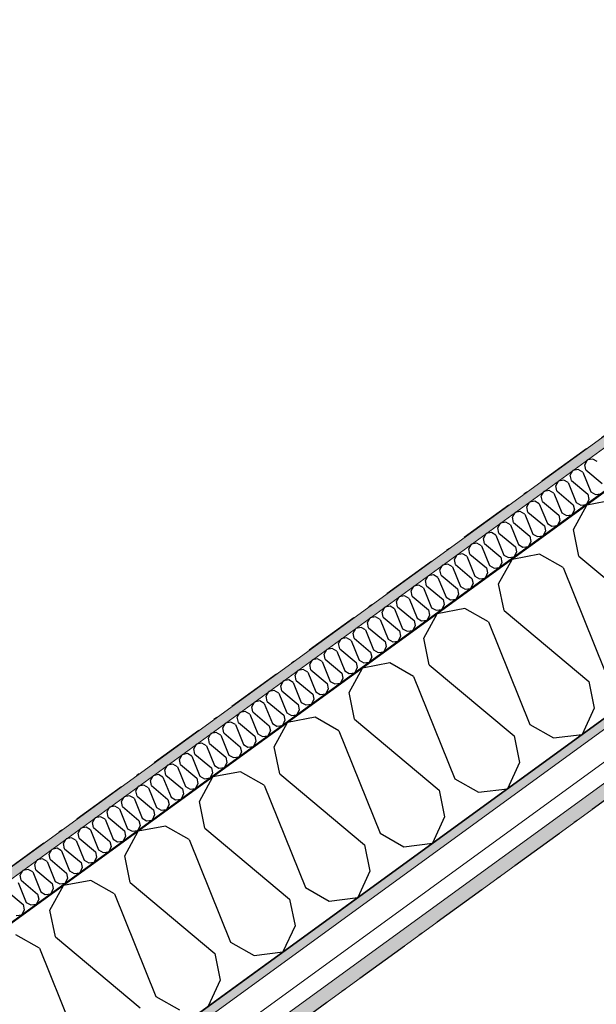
# Model space of a CAD drawing. Header units: millimetres. Extents: x -150 to 340869, y -1115 to 365939.
# Tile 178 of 193: x 329411 to 330194, y 336921 to 338256. Entities that reach past the tile are written whole.
import ezdxf
from ezdxf.enums import TextEntityAlignment as Align

# ---------------------------------------------------------------- set-up
doc = ezdxf.new("R2010")
doc.units = ezdxf.units.MM
doc.header["$LTSCALE"] = 0.5
doc.header["$MEASUREMENT"] = 0
for name, pattern in [('Akselinje', [1500, 1000, -200, 100, -200]), ('Over snittplan', [260, 150, -50, 10, -50]), ('PLINE', [0])]:
    doc.linetypes.add(name, pattern=pattern)
for name, color, linetype in [('232- Ikke-bærende yttervegger (Skravur)(Nye konstruksjoner)', 7, 'Continuous'), ('232- Ikke-bærende yttervegger(Nye konstruksjoner)', 7, 'Continuous'), ('255- Gulvoverflate(Nye konstruksjoner)', 7, 'Continuous'), ('82-- Modullinjer(Nye konstruksjoner)', 7, 'Continuous'), ('842-M___1_50 Målsetting bygning(Nye konstruksjoner)', 7, 'Continuous')]:
    doc.layers.add(name, color=color, linetype=linetype)
doc.layers.add('235- Utvendig kledning og overflate(Nye konstruksjoner)', color=7, linetype='Continuous', lineweight=0)
doc.layers.add('236- Innvendig kledning og overflate(Nye konstruksjoner)', color=7, linetype='Continuous', lineweight=0)
doc.styles.add('GENERATED_STYLE_2', font='arial.ttf')
doc.styles.add('GENERATED_STYLE_4', font='arial.ttf')
doc.dimstyles.new('GENERATED_STYLE__3', dxfattribs={"dimtxt": 100, "dimasz": 95, "dimexe": 0.18, "dimexo": 0.0625, "dimgap": 0, "dimtad": 1, "dimdec": 0, "dimzin": 0, "dimdsep": 46, "dimtxsty": 'GENERATED_STYLE_2', "dimblk": 'ARROWHEAD_6', "dimblk1": 'ARROWHEAD_6', "dimblk2": 'ARROWHEAD_6', "dimcen": 0.09, "dimse1": 1, "dimse2": 1, "dimclrd": 256, "dimclre": 256, "dimclrt": 256, "dimadec": 1, "dimazin": 0, "dimtfac": 1, "dimtdec": 4, "dimtmove": 0, "dimatfit": 3, "dimfxl": 1, "dimtolj": 1, "dimtzin": 0, "dimarcsym": 0})
pattern_1 = [(0, (0, 0), (0, 43.30127), [0, -25]), (0, (12.5, 21.65), (0, 43.30127), [0, -25])]

# ---------------------------------------------------------------- blocks, each defined once
blk = doc.blocks.new('*X57')
at = {"layer": '232- Ikke-bærende yttervegger (Skravur)(Nye konstruksjoner)', "linetype": 'PLINE'}
for p, q in [((330188.7, 337660.3), (330181.5, 337659)), ((330194.9, 337656.8), (330188.7, 337660.3)), ((330178, 337652.5), (330181.5, 337659)), ((330179.4, 337645.5), (330178, 337652.5)), ((330158.3, 337638.3), (330161.8, 337644.7)), ((330159.8, 337631.3), (330158.3, 337638.3)), ((330169.1, 337646.1), (330161.8, 337644.7)), ((330175.3, 337642.5), (330169.1, 337646.1)), ((330175.3, 337642.5), (330186.1, 337615.6)), ((330179.4, 337645.5), (330201.6, 337626.9)), ((330138.7, 337624), (330142.2, 337630.4)), ((330140.1, 337617), (330138.7, 337624)), ((330149.4, 337631.8), (330142.2, 337630.4)), ((330155.6, 337628.3), (330149.4, 337631.8)), ((330155.6, 337628.3), (330166.5, 337601.3)), ((330159.8, 337631.3), (330182, 337612.6)), ((330119, 337609.7), (330122.6, 337616.2)), ((330120.5, 337602.7), (330119, 337609.7)), ((330129.8, 337617.5), (330122.6, 337616.2)), ((330136, 337614), (330129.8, 337617.5)), ((330136, 337614), (330146.8, 337587.1)), ((330140.1, 337617), (330162.4, 337598.3)), ((330182, 337612.6), (330183.4, 337605.6)), ((330186.1, 337615.6), (330192.3, 337612.1)), ((330192.3, 337612.1), (330199.9, 337613)), ((330099.4, 337595.4), (330102.9, 337601.9)), ((330100.8, 337588.4), (330099.4, 337595.4)), ((330110.1, 337603.2), (330102.9, 337601.9)), ((330116.3, 337599.7), (330110.1, 337603.2)), ((330116.3, 337599.7), (330127.2, 337572.8)), ((330120.5, 337602.7), (330142.7, 337584.1)), ((330162.4, 337598.3), (330163.8, 337591.3)), ((330166.5, 337601.3), (330172.7, 337597.8)), ((330172.7, 337597.8), (330180.2, 337598.7)), ((330183.4, 337605.6), (330180.2, 337598.7)), ((330079.7, 337581.2), (330083.3, 337587.6)), ((330081.2, 337574.2), (330079.7, 337581.2)), ((330090.5, 337589), (330083.3, 337587.6)), ((330096.7, 337585.4), (330090.5, 337589)), ((330096.7, 337585.4), (330107.5, 337558.5)), ((330100.8, 337588.4), (330123.1, 337569.8)), ((330142.7, 337584.1), (330144.1, 337577.1)), ((330146.8, 337587.1), (330153.1, 337583.6)), ((330153.1, 337583.6), (330160.6, 337584.5)), ((330163.8, 337591.3), (330160.6, 337584.5)), ((330060.1, 337566.9), (330063.6, 337573.3)), ((330061.5, 337559.9), (330060.1, 337566.9)), ((330070.8, 337574.7), (330063.6, 337573.3)), ((330077.1, 337571.2), (330070.8, 337574.7)), ((330077.1, 337571.2), (330087.9, 337544.3)), ((330081.2, 337574.2), (330103.4, 337555.5)), ((330123.1, 337569.8), (330124.5, 337562.8)), ((330127.2, 337572.8), (330133.4, 337569.3)), ((330133.4, 337569.3), (330140.9, 337570.2)), ((330144.1, 337577.1), (330140.9, 337570.2)), ((330040.5, 337552.6), (330044, 337559.1)), ((330051.2, 337560.4), (330044, 337559.1)), ((330057.4, 337556.9), (330051.2, 337560.4)), ((330057.4, 337556.9), (330068.3, 337530)), ((330061.5, 337559.9), (330083.8, 337541.3)), ((330103.4, 337555.5), (330104.9, 337548.5)), ((330107.5, 337558.5), (330113.8, 337555)), ((330113.8, 337555), (330121.3, 337555.9)), ((330124.5, 337562.8), (330121.3, 337555.9)), ((330020.8, 337538.4), (330024.3, 337544.8)), ((330031.5, 337546.2), (330024.3, 337544.8)), ((330037.8, 337542.6), (330031.5, 337546.2)), ((330037.8, 337542.6), (330048.6, 337515.7)), ((330041.9, 337545.6), (330040.5, 337552.6)), ((330041.9, 337545.6), (330064.1, 337527)), ((330083.8, 337541.3), (330085.2, 337534.3)), ((330087.9, 337544.3), (330094.1, 337540.7)), ((330094.1, 337540.7), (330101.7, 337541.6)), ((330104.9, 337548.5), (330101.7, 337541.6)), ((330001.2, 337524.1), (330004.7, 337530.5)), ((330011.9, 337531.9), (330004.7, 337530.5)), ((330018.1, 337528.4), (330011.9, 337531.9)), ((330018.1, 337528.4), (330029, 337501.4)), ((330022.2, 337531.4), (330020.8, 337538.4)), ((330022.2, 337531.4), (330044.5, 337512.7)), ((330064.1, 337527), (330065.6, 337520)), ((330068.3, 337530), (330074.5, 337526.5)), ((330074.5, 337526.5), (330082, 337527.4)), ((330085.2, 337534.3), (330082, 337527.4)), ((329981.5, 337509.8), (329985, 337516.2)), ((329992.3, 337517.6), (329985, 337516.2)), ((329998.5, 337514.1), (329992.3, 337517.6)), ((329998.5, 337514.1), (330009.3, 337487.2)), ((330002.6, 337517.1), (330001.2, 337524.1)), ((330002.6, 337517.1), (330024.8, 337498.4)), ((330048.6, 337515.7), (330054.8, 337512.2)), ((330065.6, 337520), (330062.4, 337513.1)), ((329961.9, 337495.5), (329965.4, 337502)), ((329972.6, 337503.3), (329965.4, 337502)), ((329978.8, 337499.8), (329972.6, 337503.3)), ((329978.8, 337499.8), (329989.7, 337472.9)), ((329983, 337502.8), (329981.5, 337509.8)), ((329983, 337502.8), (330005.2, 337484.2)), ((330029, 337501.4), (330035.2, 337497.9)), ((330045.9, 337505.7), (330042.7, 337498.8)), ((330044.5, 337512.7), (330045.9, 337505.7)), ((330054.8, 337512.2), (330062.4, 337513.1)), ((329942.2, 337481.3), (329945.8, 337487.7)), ((329953, 337489.1), (329945.8, 337487.7)), ((329959.2, 337485.5), (329953, 337489.1)), ((329963.3, 337488.5), (329961.9, 337495.5)), ((329963.3, 337488.5), (329985.6, 337469.9)), ((330009.3, 337487.2), (330015.5, 337483.6)), ((330026.3, 337491.4), (330023.1, 337484.6)), ((330024.8, 337498.4), (330026.3, 337491.4)), ((330035.2, 337497.9), (330042.7, 337498.8)), ((329922.6, 337467), (329926.1, 337473.4)), ((329933.3, 337474.8), (329926.1, 337473.4)), ((329939.5, 337471.3), (329933.3, 337474.8)), ((329943.7, 337474.3), (329942.2, 337481.3)), ((329943.7, 337474.3), (329965.9, 337455.6)), ((329959.2, 337485.5), (329970, 337458.6)), ((330006.6, 337477.2), (330003.4, 337470.3)), ((330005.2, 337484.2), (330006.6, 337477.2)), ((330015.5, 337483.6), (330023.1, 337484.6)), ((329913.7, 337460.5), (329906.5, 337459.2)), ((329919.9, 337457), (329913.7, 337460.5)), ((329924, 337460), (329922.6, 337467)), ((329924, 337460), (329946.3, 337441.4)), ((329939.5, 337471.3), (329950.4, 337444.4)), ((329987, 337462.9), (329983.8, 337456)), ((329985.6, 337469.9), (329987, 337462.9)), ((329989.7, 337472.9), (329995.9, 337469.4)), ((329995.9, 337469.4), (330003.4, 337470.3)), ((329903, 337452.7), (329906.5, 337459.2)), ((329904.4, 337445.7), (329903, 337452.7)), ((329919.9, 337457), (329930.8, 337430.1)), ((329967.3, 337448.6), (329964.2, 337441.7)), ((329965.9, 337455.6), (329967.3, 337448.6)), ((329970, 337458.6), (329976.3, 337455.1)), ((329976.3, 337455.1), (329983.8, 337456)), ((329883.3, 337438.5), (329886.8, 337444.9)), ((329884.7, 337431.5), (329883.3, 337438.5)), ((329894, 337446.2), (329886.8, 337444.9)), ((329900.3, 337442.7), (329894, 337446.2)), ((329900.3, 337442.7), (329911.1, 337415.8)), ((329904.4, 337445.7), (329926.6, 337427.1)), ((329947.7, 337434.4), (329944.5, 337427.5)), ((329946.3, 337441.4), (329947.7, 337434.4)), ((329950.4, 337444.4), (329956.6, 337440.8)), ((329956.6, 337440.8), (329964.2, 337441.7)), ((329863.7, 337424.2), (329867.2, 337430.6)), ((329865.1, 337417.2), (329863.7, 337424.2)), ((329874.4, 337432), (329867.2, 337430.6)), ((329880.6, 337428.5), (329874.4, 337432)), ((329880.6, 337428.5), (329891.5, 337401.5)), ((329884.7, 337431.5), (329907, 337412.8)), ((329928.1, 337420.1), (329924.9, 337413.2)), ((329926.6, 337427.1), (329928.1, 337420.1)), ((329930.8, 337430.1), (329937, 337426.6)), ((329937, 337426.6), (329944.5, 337427.5)), ((329844, 337409.9), (329847.5, 337416.3)), ((329845.4, 337402.9), (329844, 337409.9)), ((329854.8, 337417.7), (329847.5, 337416.3)), ((329861, 337414.2), (329854.8, 337417.7)), ((329861, 337414.2), (329871.8, 337387.3)), ((329865.1, 337417.2), (329887.3, 337398.5)), ((329907, 337412.8), (329908.4, 337405.8)), ((329911.1, 337415.8), (329917.3, 337412.3)), ((329917.3, 337412.3), (329924.9, 337413.2)), ((329824.4, 337395.6), (329827.9, 337402.1)), ((329825.8, 337388.6), (329824.4, 337395.6)), ((329835.1, 337403.4), (329827.9, 337402.1)), ((329841.3, 337399.9), (329835.1, 337403.4)), ((329841.3, 337399.9), (329852.2, 337373)), ((329845.4, 337402.9), (329867.7, 337384.3)), ((329887.3, 337398.5), (329888.8, 337391.5)), ((329891.5, 337401.5), (329897.7, 337398)), ((329897.7, 337398), (329905.2, 337398.9)), ((329908.4, 337405.8), (329905.2, 337398.9)), ((329804.7, 337381.4), (329808.3, 337387.8)), ((329806.2, 337374.4), (329804.7, 337381.4)), ((329815.5, 337389.2), (329808.3, 337387.8)), ((329821.7, 337385.6), (329815.5, 337389.2)), ((329821.7, 337385.6), (329832.5, 337358.7)), ((329825.8, 337388.6), (329848.1, 337370)), ((329867.7, 337384.3), (329869.1, 337377.3)), ((329871.8, 337387.3), (329878, 337383.7)), ((329878, 337383.7), (329885.6, 337384.6)), ((329888.8, 337391.5), (329885.6, 337384.6)), ((329785.1, 337367.1), (329788.6, 337373.5)), ((329786.5, 337360.1), (329785.1, 337367.1)), ((329795.8, 337374.9), (329788.6, 337373.5)), ((329802, 337371.4), (329795.8, 337374.9)), ((329802, 337371.4), (329812.9, 337344.4)), ((329806.2, 337374.4), (329828.4, 337355.7)), ((329848.1, 337370), (329849.5, 337363)), ((329852.2, 337373), (329858.4, 337369.5)), ((329858.4, 337369.5), (329865.9, 337370.4)), ((329869.1, 337377.3), (329865.9, 337370.4)), ((329765.4, 337352.8), (329769, 337359.3)), ((329776.2, 337360.6), (329769, 337359.3)), ((329782.4, 337357.1), (329776.2, 337360.6)), ((329782.4, 337357.1), (329793.2, 337330.2)), ((329786.5, 337360.1), (329808.8, 337341.4)), ((329828.4, 337355.7), (329829.8, 337348.7)), ((329832.5, 337358.7), (329838.7, 337355.2)), ((329838.7, 337355.2), (329846.3, 337356.1)), ((329849.5, 337363), (329846.3, 337356.1)), ((329745.8, 337338.5), (329749.3, 337345)), ((329756.5, 337346.3), (329749.3, 337345)), ((329762.7, 337342.8), (329756.5, 337346.3)), ((329762.7, 337342.8), (329773.6, 337315.9)), ((329766.9, 337345.8), (329765.4, 337352.8)), ((329766.9, 337345.8), (329789.1, 337327.2)), ((329808.8, 337341.4), (329810.2, 337334.4)), ((329812.9, 337344.4), (329819.1, 337340.9)), ((329819.1, 337340.9), (329826.6, 337341.8)), ((329829.8, 337348.7), (329826.6, 337341.8)), ((329726.2, 337324.3), (329729.7, 337330.7)), ((329736.9, 337332.1), (329729.7, 337330.7)), ((329743.1, 337328.5), (329736.9, 337332.1)), ((329743.1, 337328.5), (329754, 337301.6)), ((329747.2, 337331.5), (329745.8, 337338.5)), ((329747.2, 337331.5), (329769.5, 337312.9)), ((329789.1, 337327.2), (329790.5, 337320.2)), ((329793.2, 337330.2), (329799.5, 337326.7)), ((329799.5, 337326.7), (329807, 337327.6)), ((329810.2, 337334.4), (329807, 337327.6)), ((329706.5, 337310), (329710, 337316.4)), ((329717.2, 337317.8), (329710, 337316.4)), ((329723.5, 337314.3), (329717.2, 337317.8)), ((329723.5, 337314.3), (329734.3, 337287.4)), ((329727.6, 337317.3), (329726.2, 337324.3)), ((329727.6, 337317.3), (329749.8, 337298.6)), ((329769.5, 337312.9), (329770.9, 337305.9)), ((329773.6, 337315.9), (329779.8, 337312.4)), ((329779.8, 337312.4), (329787.4, 337313.3)), ((329790.5, 337320.2), (329787.4, 337313.3)), ((329686.9, 337295.7), (329690.4, 337302.2)), ((329697.6, 337303.5), (329690.4, 337302.2)), ((329703.8, 337300), (329697.6, 337303.5)), ((329703.8, 337300), (329714.7, 337273.1)), ((329707.9, 337303), (329706.5, 337310)), ((329707.9, 337303), (329730.2, 337284.4)), ((329754, 337301.6), (329760.2, 337298.1)), ((329770.9, 337305.9), (329767.7, 337299)), ((329667.2, 337281.5), (329670.7, 337287.9)), ((329678, 337289.3), (329670.7, 337287.9)), ((329684.2, 337285.7), (329678, 337289.3)), ((329688.3, 337288.7), (329686.9, 337295.7)), ((329688.3, 337288.7), (329710.5, 337270.1)), ((329734.3, 337287.4), (329740.5, 337283.8)), ((329751.3, 337291.6), (329748.1, 337284.7)), ((329749.8, 337298.6), (329751.3, 337291.6)), ((329760.2, 337298.1), (329767.7, 337299)), ((329647.6, 337267.2), (329651.1, 337273.6)), ((329658.3, 337275), (329651.1, 337273.6)), ((329664.5, 337271.5), (329658.3, 337275)), ((329668.7, 337274.5), (329667.2, 337281.5)), ((329668.7, 337274.5), (329690.9, 337255.8)), ((329684.2, 337285.7), (329695, 337258.8)), ((329714.7, 337273.1), (329720.9, 337269.6)), ((329731.6, 337277.4), (329728.4, 337270.5)), ((329730.2, 337284.4), (329731.6, 337277.4)), ((329740.5, 337283.8), (329748.1, 337284.7)), ((329638.7, 337260.7), (329631.5, 337259.3)), ((329644.9, 337257.2), (329638.7, 337260.7)), ((329649, 337260.2), (329647.6, 337267.2)), ((329649, 337260.2), (329671.3, 337241.5)), ((329664.5, 337271.5), (329675.4, 337244.5)), ((329712, 337263.1), (329708.8, 337256.2)), ((329710.5, 337270.1), (329712, 337263.1)), ((329720.9, 337269.6), (329728.4, 337270.5)), ((329619, 337246.4), (329611.8, 337245.1)), ((329625.2, 337242.9), (329619, 337246.4)), ((329627.9, 337252.9), (329631.5, 337259.3)), ((329629.4, 337245.9), (329627.9, 337252.9)), ((329644.9, 337257.2), (329655.7, 337230.3)), ((329692.3, 337248.8), (329689.1, 337241.9)), ((329690.9, 337255.8), (329692.3, 337248.8)), ((329695, 337258.8), (329701.2, 337255.3)), ((329701.2, 337255.3), (329708.8, 337256.2)), ((329608.3, 337238.6), (329611.8, 337245.1)), ((329609.7, 337231.6), (329608.3, 337238.6)), ((329625.2, 337242.9), (329636.1, 337216)), ((329629.4, 337245.9), (329651.6, 337227.3)), ((329672.7, 337234.5), (329669.5, 337227.7)), ((329671.3, 337241.5), (329672.7, 337234.5)), ((329675.4, 337244.5), (329681.6, 337241)), ((329681.6, 337241), (329689.1, 337241.9)), ((329588.7, 337224.4), (329592.2, 337230.8)), ((329590.1, 337217.4), (329588.7, 337224.4)), ((329599.4, 337232.2), (329592.2, 337230.8)), ((329605.6, 337228.6), (329599.4, 337232.2)), ((329605.6, 337228.6), (329616.5, 337201.7)), ((329609.7, 337231.6), (329632, 337213)), ((329653, 337220.3), (329649.9, 337213.4)), ((329651.6, 337227.3), (329653, 337220.3)), ((329655.7, 337230.3), (329662, 337226.7)), ((329662, 337226.7), (329669.5, 337227.7)), ((329569, 337210.1), (329572.5, 337216.5)), ((329570.4, 337203.1), (329569, 337210.1)), ((329579.7, 337217.9), (329572.5, 337216.5)), ((329586, 337214.4), (329579.7, 337217.9)), ((329586, 337214.4), (329596.8, 337187.5)), ((329590.1, 337217.4), (329612.3, 337198.7)), ((329633.4, 337206), (329630.2, 337199.1)), ((329632, 337213), (329633.4, 337206)), ((329636.1, 337216), (329642.3, 337212.5)), ((329642.3, 337212.5), (329649.9, 337213.4)), ((329549.4, 337195.8), (329552.9, 337202.3)), ((329550.8, 337188.8), (329549.4, 337195.8)), ((329560.1, 337203.6), (329552.9, 337202.3)), ((329566.3, 337200.1), (329560.1, 337203.6)), ((329566.3, 337200.1), (329577.2, 337173.2)), ((329570.4, 337203.1), (329592.7, 337184.5)), ((329612.3, 337198.7), (329613.8, 337191.7)), ((329616.5, 337201.7), (329622.7, 337198.2)), ((329622.7, 337198.2), (329630.2, 337199.1)), ((329529.7, 337181.6), (329533.2, 337188)), ((329531.1, 337174.6), (329529.7, 337181.6)), ((329540.4, 337189.3), (329533.2, 337188)), ((329546.7, 337185.8), (329540.4, 337189.3)), ((329546.7, 337185.8), (329557.5, 337158.9)), ((329550.8, 337188.8), (329573, 337170.2)), ((329592.7, 337184.5), (329594.1, 337177.5)), ((329596.8, 337187.5), (329603, 337183.9)), ((329603, 337183.9), (329610.6, 337184.8)), ((329613.8, 337191.7), (329610.6, 337184.8)), ((329510.1, 337167.3), (329513.6, 337173.7)), ((329511.5, 337160.3), (329510.1, 337167.3)), ((329520.8, 337175.1), (329513.6, 337173.7)), ((329527, 337171.6), (329520.8, 337175.1)), ((329527, 337171.6), (329537.9, 337144.6)), ((329531.1, 337174.6), (329553.4, 337155.9)), ((329573, 337170.2), (329574.5, 337163.2)), ((329577.2, 337173.2), (329583.4, 337169.7)), ((329583.4, 337169.7), (329590.9, 337170.6)), ((329594.1, 337177.5), (329590.9, 337170.6)), ((329490.4, 337153), (329494, 337159.4)), ((329491.9, 337146), (329490.4, 337153)), ((329501.2, 337160.8), (329494, 337159.4)), ((329507.4, 337157.3), (329501.2, 337160.8)), ((329507.4, 337157.3), (329518.2, 337130.4)), ((329511.5, 337160.3), (329533.7, 337141.6)), ((329553.4, 337155.9), (329554.8, 337148.9)), ((329557.5, 337158.9), (329563.7, 337155.4)), ((329563.7, 337155.4), (329571.3, 337156.3)), ((329574.5, 337163.2), (329571.3, 337156.3)), ((329470.8, 337138.7), (329474.3, 337145.2)), ((329481.5, 337146.5), (329474.3, 337145.2)), ((329487.7, 337143), (329481.5, 337146.5)), ((329487.7, 337143), (329498.6, 337116.1)), ((329491.9, 337146), (329514.1, 337127.4)), ((329533.7, 337141.6), (329535.2, 337134.6)), ((329537.9, 337144.6), (329544.1, 337141.1)), ((329544.1, 337141.1), (329551.6, 337142)), ((329554.8, 337148.9), (329551.6, 337142)), ((329451.1, 337124.5), (329454.7, 337130.9)), ((329461.9, 337132.3), (329454.7, 337130.9)), ((329468.1, 337128.7), (329461.9, 337132.3)), ((329468.1, 337128.7), (329478.9, 337101.8)), ((329472.2, 337131.7), (329470.8, 337138.7)), ((329472.2, 337131.7), (329494.5, 337113.1)), ((329514.1, 337127.4), (329515.5, 337120.4)), ((329518.2, 337130.4), (329524.4, 337126.8)), ((329524.4, 337126.8), (329532, 337127.7)), ((329535.2, 337134.6), (329532, 337127.7)), ((329431.5, 337110.2), (329435, 337116.6)), ((329442.2, 337118), (329435, 337116.6)), ((329448.4, 337114.5), (329442.2, 337118)), ((329448.4, 337114.5), (329459.3, 337087.5)), ((329452.6, 337117.5), (329451.1, 337124.5)), ((329452.6, 337117.5), (329474.8, 337098.8)), ((329494.5, 337113.1), (329495.9, 337106.1)), ((329498.6, 337116.1), (329504.8, 337112.6)), ((329504.8, 337112.6), (329512.3, 337113.5)), ((329515.5, 337120.4), (329512.3, 337113.5)), ((329411.9, 337095.9), (329415.4, 337102.4)), ((329422.6, 337103.7), (329415.4, 337102.4)), ((329428.8, 337100.2), (329422.6, 337103.7)), ((329428.8, 337100.2), (329439.7, 337073.3)), ((329432.9, 337103.2), (329431.5, 337110.2)), ((329432.9, 337103.2), (329455.2, 337084.5)), ((329478.9, 337101.8), (329485.2, 337098.3)), ((329485.2, 337098.3), (329492.7, 337099.2)), ((329495.9, 337106.1), (329492.7, 337099.2)), ((329409.2, 337085.9), (329420, 337059)), ((329413.3, 337088.9), (329411.9, 337095.9)), ((329413.3, 337088.9), (329435.5, 337070.3)), ((329459.3, 337087.5), (329465.5, 337084)), ((329476.2, 337091.8), (329473.1, 337084.9)), ((329474.8, 337098.8), (329476.2, 337091.8)), ((329393.6, 337074.6), (329415.9, 337056)), ((329439.7, 337073.3), (329445.9, 337069.8)), ((329456.6, 337077.6), (329453.4, 337070.7)), ((329455.2, 337084.5), (329456.6, 337077.6)), ((329465.5, 337084), (329473.1, 337084.9)), ((329437, 337063.3), (329433.8, 337056.4)), ((329435.5, 337070.3), (329437, 337063.3)), ((329445.9, 337069.8), (329453.4, 337070.7)), ((329417.3, 337049), (329414.1, 337042.1)), ((329415.9, 337056), (329417.3, 337049)), ((329420, 337059), (329426.2, 337055.5)), ((329426.2, 337055.5), (329433.8, 337056.4)), ((329406.6, 337041.2), (329414.1, 337042.1))]:
    blk.add_line(p, q, dxfattribs=at)
blk = doc.blocks.new('*X60')
at = {"layer": '232- Ikke-bærende yttervegger (Skravur)(Nye konstruksjoner)', "linetype": 'PLINE'}
for p, q in [((330162.6, 337564.7), (330180.8, 337597.9)), ((330218.1, 337604.9), (330180.8, 337597.9)), ((330170, 337528.5), (330162.6, 337564.7)), ((330116.6, 337531.2), (330079.3, 337524.2)), ((330148.7, 337513), (330116.6, 337531.2)), ((330170, 337528.5), (330284.9, 337432.2)), ((330061.1, 337490.9), (330079.3, 337524.2)), ((330148.7, 337513), (330204.8, 337373.9)), ((330068.5, 337454.8), (330061.1, 337490.9)), ((329959.7, 337417.2), (329977.8, 337450.4)), ((330015.1, 337457.5), (329977.8, 337450.4)), ((330047.2, 337439.3), (330015.1, 337457.5)), ((330068.5, 337454.8), (330183.5, 337358.4)), ((330047.2, 337439.3), (330103.3, 337300.2)), ((329967, 337381), (329959.7, 337417.2)), ((329913.6, 337383.7), (329876.3, 337376.7)), ((329945.7, 337365.5), (329913.6, 337383.7)), ((329967, 337381), (330082, 337284.7)), ((329858.2, 337343.4), (329876.3, 337376.7)), ((329945.7, 337365.5), (330001.8, 337226.5)), ((330183.5, 337358.4), (330190.8, 337322.3)), ((329865.5, 337307.3), (329858.2, 337343.4)), ((330190.8, 337322.3), (330174.4, 337286.7)), ((329756.7, 337269.7), (329774.8, 337303)), ((329812.1, 337310), (329774.8, 337303)), ((329844.2, 337291.8), (329812.1, 337310)), ((329865.5, 337307.3), (329980.5, 337211)), ((330103.3, 337300.2), (330135.4, 337282)), ((329844.2, 337291.8), (329900.3, 337152.7)), ((330135.4, 337282), (330174.4, 337286.7)), ((330082, 337284.7), (330089.3, 337248.5)), ((329764, 337233.5), (329756.7, 337269.7)), ((330089.3, 337248.5), (330072.9, 337212.9)), ((329710.6, 337236.2), (329673.4, 337229.2)), ((329742.7, 337218.1), (329710.6, 337236.2)), ((329764, 337233.5), (329879, 337137.2)), ((329655.2, 337196), (329673.4, 337229.2)), ((330001.8, 337226.5), (330033.9, 337208.3)), ((329742.7, 337218.1), (329798.8, 337079)), ((329980.5, 337211), (329987.8, 337174.8)), ((330033.9, 337208.3), (330072.9, 337212.9)), ((329662.5, 337159.8), (329655.2, 337196)), ((329987.8, 337174.8), (329971.4, 337139.2)), ((329553.7, 337122.2), (329571.9, 337155.5)), ((329609.1, 337162.5), (329571.9, 337155.5)), ((329641.2, 337144.3), (329609.1, 337162.5)), ((329662.5, 337159.8), (329777.5, 337063.5)), ((329900.3, 337152.7), (329932.4, 337134.5)), ((329641.2, 337144.3), (329697.3, 337005.2)), ((329879, 337137.2), (329886.4, 337101.1)), ((329932.4, 337134.5), (329971.4, 337139.2)), ((329561.1, 337086.1), (329553.7, 337122.2)), ((329886.4, 337101.1), (329869.9, 337065.5)), ((329507.6, 337088.8), (329470.4, 337081.7)), ((329539.7, 337070.6), (329507.6, 337088.8)), ((329561.1, 337086.1), (329676, 336989.7)), ((329452.2, 337048.5), (329470.4, 337081.7)), ((329798.8, 337079), (329830.9, 337060.8)), ((329539.7, 337070.6), (329595.8, 336931.5)), ((329777.5, 337063.5), (329784.9, 337027.3)), ((329830.9, 337060.8), (329869.9, 337065.5)), ((329459.6, 337012.3), (329452.2, 337048.5)), ((329784.9, 337027.3), (329768.4, 336991.7)), ((329438.2, 336996.8), (329406.1, 337015)), ((329459.6, 337012.3), (329574.5, 336916)), ((329438.2, 336996.8), (329494.3, 336857.8)), ((329697.3, 337005.2), (329729.4, 336987)), ((329676, 336989.7), (329683.4, 336953.6)), ((329729.4, 336987), (329768.4, 336991.7)), ((329683.4, 336953.6), (329666.9, 336918)), ((329595.8, 336931.5), (329627.9, 336913.3))]:
    blk.add_line(p, q, dxfattribs=at)
blk = doc.blocks.new('Standard grid marker[17]', base_point=(340226.8, 344590.2))
at = {"layer": '82-- Modullinjer(Nye konstruksjoner)', "linetype": 'Akselinje'}
blk.add_line((340065, 344472.7), (321745.9, 331163), dxfattribs=at)
at = {"layer": '82-- Modullinjer(Nye konstruksjoner)', "style": 'GENERATED_STYLE_4'}
for tag, p in [('AC_MarkerText_1_0', (340327.9, 344717.4)), ('AC_MarkerText_1_1', (321483, 331025.7))]:
    blk.add_attdef(tag, text='', height=100, rotation=360, dxfattribs=at).set_placement(p, align=Align.TOP_CENTER)
blk = doc.blocks.new('*D138')
at = {"layer": '842-M___1_50 Målsetting bygning(Nye konstruksjoner)', "linetype": 'PLINE'}
for p, q in [((334726, 337746.4), (334748.1, 337886.1)), ((334737, 337816.2), (328976.9, 333631.2)), ((328921.8, 333707.1), (329032, 333555.4)), ((328965.8, 333561.4), (328987.9, 333701.1)), ((328976.9, 333631.2), (327520.6, 332573.2))]:
    blk.add_line(p, q, dxfattribs=at)
at = {"layer": '842-M___1_50 Målsetting bygning(Nye konstruksjoner)', "insert": (331706.4, 335639.1), "char_height": 100, "attachment_point": 7, "rotation": 36, "style": 'GENERATED_STYLE_2'}
blk.add_mtext('\\A1;{\\pql;\\fArial|b0|i0|c0|p0;\\W1.000000;7\xa0120}', dxfattribs=at)
blk = doc.blocks.new('ARROWHEAD_6')
at = {"linetype": 'Continuous'}
for p, q in [((-0.5, -0.5), (0.5, 0.5)), ((0, 0), (-1, 0))]:
    blk.add_line(p, q, dxfattribs=at)
blk = doc.blocks.new('*D140')
at = {"layer": '842-M___1_50 Målsetting bygning(Nye konstruksjoner)', "linetype": 'PLINE'}
for p, q in [((336762.4, 338584.4), (336652.1, 338736)), ((336696.2, 338590.4), (336718.3, 338730)), ((336707.2, 338660.2), (336767.9, 338704.3)), ((327727.2, 332135.8), (336707.2, 338660.2)), ((327782.3, 332060), (327672.1, 332211.6)), ((327738.2, 332205.6), (327716.1, 332066)), ((327666.5, 332091.7), (327727.2, 332135.8))]:
    blk.add_line(p, q, dxfattribs=at)
at = {"layer": '842-M___1_50 Målsetting bygning(Nye konstruksjoner)', "insert": (332039.9, 335293.9), "char_height": 100, "attachment_point": 7, "rotation": 36, "style": 'GENERATED_STYLE_2'}
blk.add_mtext('\\A1;{\\pql;\\fArial|b0|i0|c0|p0;\\W1.000000;11\xa0100}', dxfattribs=at)

msp = doc.modelspace()

# ---------------------------------------------------------------- hatches: boundary and pattern name
at = {"layer": '232- Ikke-bærende yttervegger (Skravur)(Nye konstruksjoner)', "linetype": 'Continuous'}
h = msp.add_hatch(dxfattribs=at)
h.set_pattern_fill('Prikker_tett', color=256, style=0, pattern_type=2)
h.set_pattern_definition(pattern_1)
h.paths.add_polyline_path([(334597.5, 340883.5), (326264.7, 334829.3), (326272.3, 334818.8), (334605.2, 340873)])
msp.add_hatch(color=256, dxfattribs=at).paths.add_polyline_path([(334682.7, 340870), (326251.2, 334744.1), (326251.8, 334743.3), (334683.3, 340869.2)])
h = msp.add_hatch(dxfattribs=at)
h.set_pattern_fill('Prikker_tett', color=256, style=0, pattern_type=2)
h.set_pattern_definition(pattern_1)
h.paths.add_polyline_path([(326196.1, 334396.3), (326203.1, 334386.6), (335037.6, 340805.2), (335030.5, 340814.9)])
h = msp.add_hatch(dxfattribs=at)
h.set_pattern_fill('Skrålinjer_2', color=256, style=0, pattern_type=2)
h.set_pattern_definition([(81, (0, 0), (-79.015067, 12.514757), [80, 0])])
h.paths.add_polyline_path([(335129.7, 340799.2), (326180.4, 334297.1), (326191.5, 334281.7), (335140.9, 340783.8)])

# ---------------------------------------------------------------- linework, layer by layer
at = {"layer": '232- Ikke-bærende yttervegger(Nye konstruksjoner)', "linetype": 'PLINE'}
for p, q in [((334684.1, 340869.8), (326251, 334742.7)), ((334682.7, 340870), (326251.2, 334744.1)), ((326396.7, 334542.1), (334829.9, 340669.1))]:
    msp.add_line(p, q, dxfattribs=at)
at = {"layer": '232- Ikke-bærende yttervegger(Nye konstruksjoner)', "linetype": 'Over snittplan', "flags": 128}
for points in [[(334597.5, 340883.5), (326264.7, 334829.3)], [(326191.5, 334281.7), (335140.9, 340783.8)]]:
    msp.add_lwpolyline(points, dxfattribs=at)
at = {"layer": '235- Utvendig kledning og overflate(Nye konstruksjoner)', "linetype": 'PLINE'}
for p, q in [((326203.1, 334386.6), (335037.6, 340805.2)), ((326199, 334310.6), (335111.1, 340785.7)), ((326214.6, 334350.4), (335068.5, 340783.1))]:
    msp.add_line(p, q, dxfattribs=at)
at = {"layer": '235- Utvendig kledning og overflate(Nye konstruksjoner)', "linetype": 'PLINE', "flags": 128}
msp.add_lwpolyline([(326176.2, 334270.6), (335156.2, 340795)], dxfattribs=at)
at = {"layer": '236- Innvendig kledning og overflate(Nye konstruksjoner)', "linetype": 'PLINE'}
msp.add_line((334615.7, 340880.6), (326261.8, 334811.1), dxfattribs=at)
at = {"layer": '236- Innvendig kledning og overflate(Nye konstruksjoner)', "linetype": 'PLINE', "flags": 128}
msp.add_lwpolyline([(334597.5, 340883.5), (326264.7, 334829.3)], dxfattribs=at)
at = {"layer": '255- Gulvoverflate(Nye konstruksjoner)', "linetype": 'PLINE', "flags": 128}
msp.add_lwpolyline([(308450.9, 354357.8), (312050.9, 354357.8), (325191, 354357.8), (332914.5, 343727.4), (335030.5, 340814.9), (326196.1, 334396.3), (323365.9, 338291.7), (321018.9, 341522.1), (319627, 343437.8), (314670.9, 343437.8), (308450.9, 343437.8), (308450.9, 349447.8), (312260.9, 349447.8), (312260.9, 352047.8), (308450.9, 352047.8)], close=True, dxfattribs=at)
msp.add_lwpolyline([(308450.9, 354357.8), (312050.9, 354357.8), (325191, 354357.8), (332914.5, 343727.4), (335030.5, 340814.9), (326196.1, 334396.3), (323365.9, 338291.7), (321018.9, 341522.1), (319627, 343437.8), (314670.9, 343437.8), (308450.9, 343437.8), (308450.9, 349447.8), (312260.9, 349447.8), (312260.9, 352047.8), (308450.9, 352047.8)], close=True, dxfattribs=at)

# ---------------------------------------------------------------- block references
at = {"layer": '232- Ikke-bærende yttervegger(Nye konstruksjoner)'}
for name in ['*X57', '*X60']:
    msp.add_blockref(name, (0, 0), dxfattribs=at)
at = {"layer": '82-- Modullinjer(Nye konstruksjoner)', "linetype": 'PLINE'}
msp.add_blockref('Standard grid marker[17]', (340226.8, 344590.2), dxfattribs=at)

# ---------------------------------------------------------------- dimensions: what is measured, and where the dimension line sits
at = {"layer": '842-M___1_50 Målsetting bygning(Nye konstruksjoner)', "linetype": 'Continuous'}
for base, p1, p2, angle, picture, middle in [((336707.2, 338660.2), (325788.8, 334803.8), (334768.9, 341328.2), 36, '*D140', (332180.1, 335457.5)), ((328976.9, 333631.2), (335220.5, 337150.8), (329460.4, 332965.8), 216, '*D138', (331815.8, 335780.3))]:
    dim = msp.add_linear_dim(base=base, p1=p1, p2=p2, angle=angle, dimstyle='GENERATED_STYLE__3', dxfattribs=at)
    dim.commit()
    dim.dimension.update_dxf_attribs({"geometry": picture, "text_midpoint": middle, "dimtype": 160, "text_rotation": 36})

doc.saveas('drawing.dxf')
